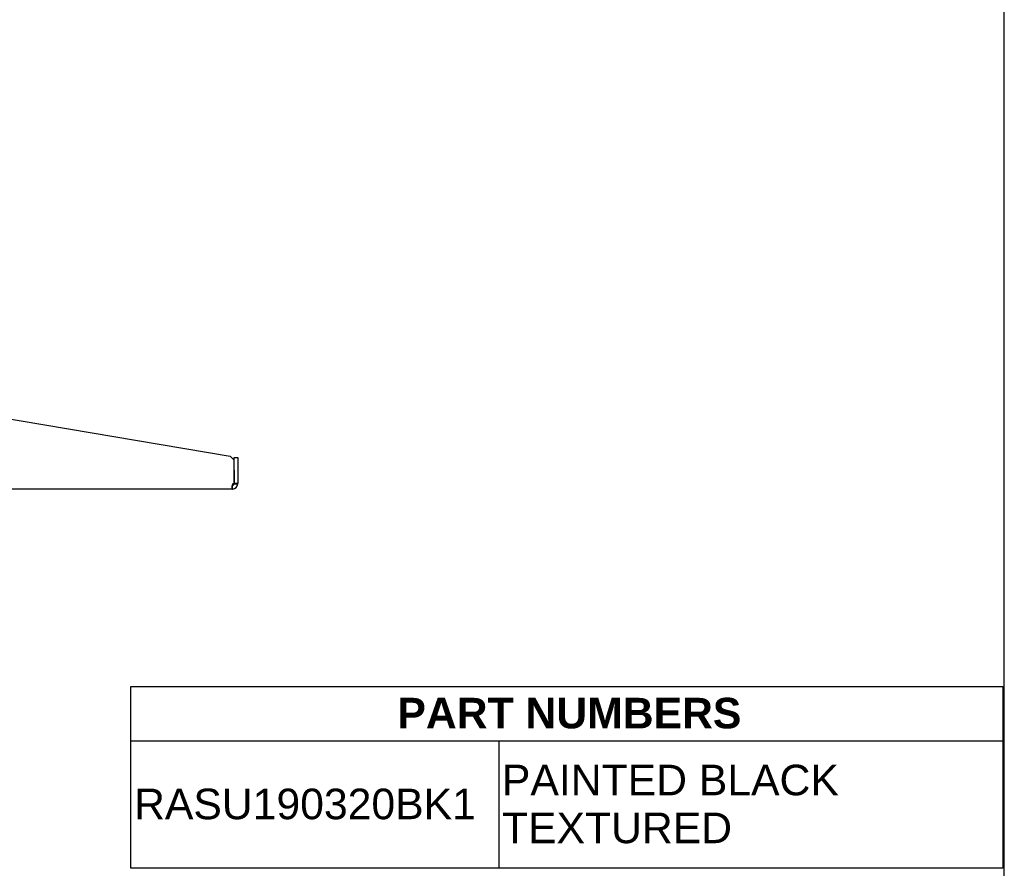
# Model space of a CAD drawing. Header units: inches. Extents: x 0 to 80.9, y 0 to 59.8.
# Tile 13 of 14: x 60.7 to 80, y 13.2 to 29.9. Entities that reach past the tile are written whole.
import ezdxf
from ezdxf.enums import TextEntityAlignment as Align

# ---------------------------------------------------------------- set-up
doc = ezdxf.new("R2010")
doc.units = ezdxf.units.IN
doc.header["$MEASUREMENT"] = 0
doc.layers.add('COM56024-2', color=7, linetype='Continuous')
doc.layers.add('Default', color=7, linetype='Continuous')
doc.styles.add('SEACAD_Arial', font='arial.ttf')
doc.styles.add('SEACAD_ArialB', font='arialbd.ttf')

# ---------------------------------------------------------------- blocks, each defined once
blk = doc.blocks.new('SE')
at = {"color": 7, "linetype": 'Continuous'}
for p, q in [((62.855, 15.736), (79.972, 15.736)), ((70.076, 15.736), (70.076, 13.236))]:
    blk.add_line(p, q, dxfattribs=at)
blk.add_lwpolyline([(62.855, 13.236), (62.855, 16.801), (79.972, 16.801), (79.972, 13.236), (62.855, 13.236)], dxfattribs=at)
for s, style, p in [('PART NUMBERS', 'SEACAD_ArialB', (68.087, 16.582)), ('PAINTED BLACK', 'SEACAD_Arial', (70.139, 15.269)), ('RASU190320BK1', 'SEACAD_Arial', (62.918, 14.799)), ('TEXTURED', 'SEACAD_Arial', (70.139, 14.329))]:
    blk.add_text(s, height=0.6, dxfattribs=dict(at, style=style)).set_placement(p, align=Align.TOP_LEFT)
blk = doc.blocks.new('SE4')
at = {"layer": 'COM56024-2', "color": 7, "linetype": 'Continuous'}
for p, q in [((44.952, 24.019), (44.952, 24.144)), ((44.952, 24.144), (45.024, 24.144)), ((44.952, 20.801), (44.952, 24.019)), ((45.024, 24.144), (45.024, 24.019)), ((45.06, 24.144), (45.024, 24.144)), ((45.024, 20.801), (45.024, 24.019)), ((48.099, 24.144), (45.06, 24.144)), ((48.099, 24.144), (64.802, 21.326)), ((64.88, 21.248), (64.802, 21.326)), ((64.88, 21.051), (64.88, 21.301)), ((64.88, 21.301), (64.952, 21.301)), ((64.952, 21.301), (64.952, 21.051)), ((64.88, 20.793), (64.88, 21.248)), ((64.88, 21.051), (64.88, 20.793)), ((64.952, 21.051), (64.952, 20.793)), ((44.952, 20.676), (44.952, 20.801)), ((45.024, 20.801), (45.024, 20.676)), ((45.024, 20.784), (45.06, 20.784)), ((45.024, 20.784), (45.06, 20.784)), ((45.06, 20.784), (45.06, 20.784)), ((64.88, 20.784), (64.88, 20.793)), ((64.88, 20.793), (64.952, 20.793)), ((64.88, 20.784), (64.902, 20.784)), ((64.902, 20.784), (64.952, 20.784)), ((64.952, 20.784), (64.952, 20.793)), ((45.024, 20.676), (44.952, 20.676)), ((64.844, 20.676), (45.024, 20.676))]:
    blk.add_line(p, q, dxfattribs=at)
for centre, radius, start, end in [((64.844, 20.784), 0.036, 278.1372, 0), ((63.425, 20.641), 1.428, 1.4176, 4.31), ((63.422, 20.641), 1.432, 1.4145, 4.3006), ((64.844, 20.784), 0.108, 274.6194, 0), ((64.89, 20.738), 0.055, 100.0407, 124.1612), ((64.844, 20.784), 0.108, 270, 274.6194), ((64.844, 20.784), 0.108, 270, 274.6295)]:
    blk.add_arc(centre, radius, start, end, dxfattribs=at)
blk.add_open_spline([(64.859, 20.784), (64.854, 20.778), (64.851, 20.772), (64.845, 20.76), (64.843, 20.753), (64.839, 20.74), (64.837, 20.734), (64.835, 20.722), (64.835, 20.717), (64.834, 20.706), (64.835, 20.701), (64.836, 20.693), (64.837, 20.689), (64.84, 20.684), (64.841, 20.681), (64.846, 20.678), (64.849, 20.677), (64.853, 20.676)], degree=3, knots=[0, 0, 0, 0, 0.125, 0.125, 0.25, 0.25, 0.375, 0.375, 0.5, 0.5, 0.625, 0.625, 0.75, 0.75, 0.875, 0.875, 1, 1, 1, 1], dxfattribs=at)
blk.add_open_spline([(64.842, 20.75), (64.844, 20.749), (64.846, 20.749), (64.849, 20.748)], degree=3, dxfattribs=at)

msp = doc.modelspace()

# ---------------------------------------------------------------- linework, layer by layer
at = {"layer": 'Default', "color": 7, "linetype": 'Continuous'}
msp.add_line((80, 0), (80, 59.783), dxfattribs=at)

# ---------------------------------------------------------------- block references
msp.add_blockref('SE', (0, 0))
at = {"layer": 'Default'}
msp.add_blockref('SE4', (0, 0), dxfattribs=at)

doc.saveas('drawing.dxf')
